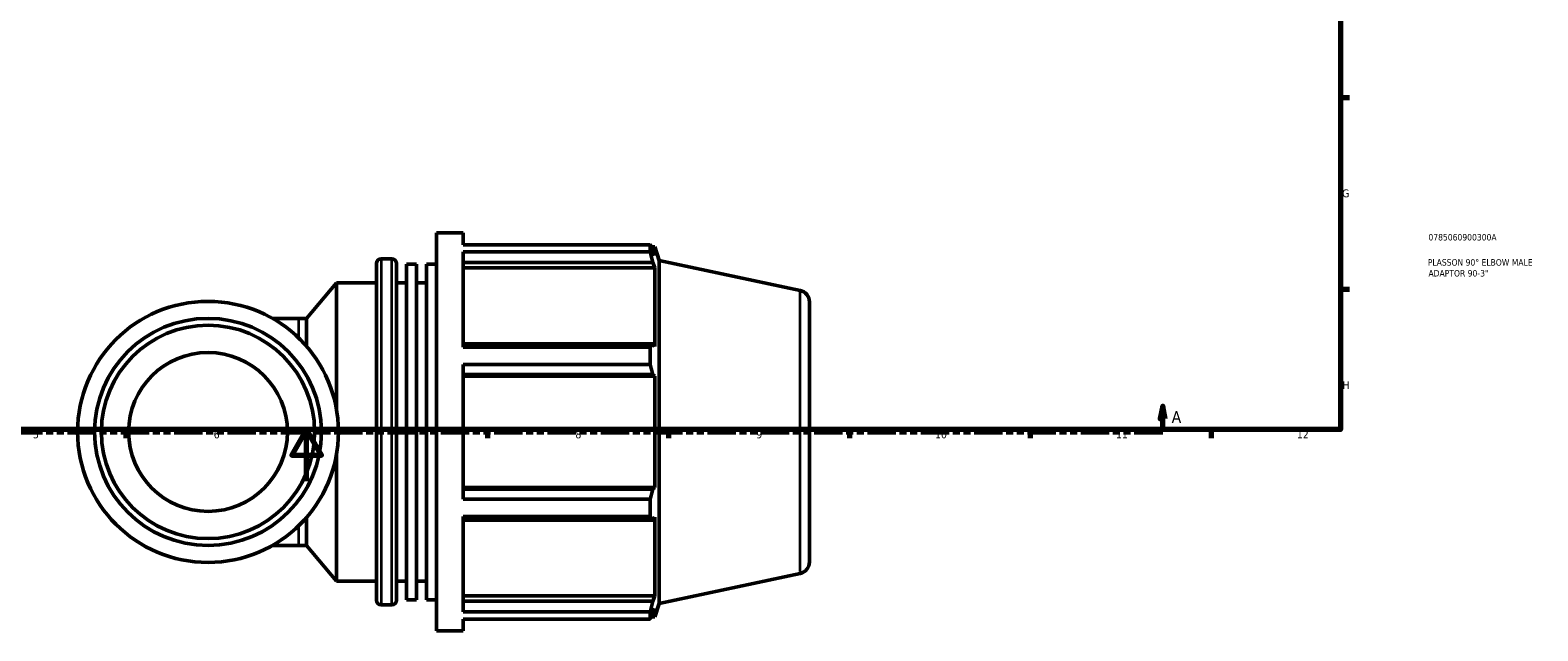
# Model space of a CAD drawing. Header units: millimetres. Extents: x -6 to 968, y -439 to 788.
# Tile 3 of 6: x 313 to 897, y -58 to 175. Entities that reach past the tile are written whole.
import ezdxf

# ---------------------------------------------------------------- set-up
doc = ezdxf.new("R2010")
doc.units = ezdxf.units.MM
doc.linetypes.add('DOUBLE_DASH_CHAIN', pattern=[1.2403, 0.6614, -0.0827, 0.1654, -0.0827, 0.1654, -0.0827])
for name, color, linetype, lineweight in [('Border (ANSI)', 7, 'Continuous', 70), ('Section Line (ANSI)', 7, 'DOUBLE_DASH_CHAIN', 70), ('Title (ISO)', 7, 'Continuous', 50), ('Visible (ANSI)', 7, 'Continuous', 50), ('Visible Narrow (ANSI)', 7, 'Continuous', 35)]:
    doc.layers.add(name, color=color, linetype=linetype, lineweight=lineweight)
doc.styles.add('Label Text (ANSI)', font='tahoma.ttf')
doc.styles.add('Note Text (ANSI)', font='tahoma.ttf')
doc.styles.add('Note Text (ISO)', font='tahoma.ttf')

# ---------------------------------------------------------------- blocks, each defined once
blk = doc.blocks.new('Borders Default Border')
at = {"layer": 'Border (ANSI)'}
for p, q in [((821, 148.5), (824.45, 148.5)), ((821, 74.25), (824.45, 74.25)), ((350.42, 20), (350.42, 16.55)), ((490.58, 20), (490.58, 16.55)), ((560.67, 20), (560.67, 16.55)), ((630.75, 20), (630.75, 16.55)), ((700.83, 20), (700.83, 16.55)), ((770.92, 20), (770.92, 16.55))]:
    blk.add_line(p, q, dxfattribs=at)
at = {"layer": 'Border (ANSI)', "flags": 128}
for points in [[(20, 20), (20, 574), (821, 574), (821, 20), (20, 20)], [(420.5, 0), (420.5, 20), (414.73, 10), (426.27, 10), (420.5, 20)]]:
    blk.add_lwpolyline(points, dxfattribs=at)
at = {"layer": 'Border (ANSI)', "attachment_point": 7, "style": 'Note Text (ANSI)'}
for s, insert, char_height in [('G', (821.66, 109.79), 3.05), ('H', (821.81, 35.6), 3.05), ('5', (314.48, 16.49), 3.05), ('6', (384.49, 16.49), 3.05), ('7', (454.6, 16.55), 3.05), ('8', (524.63, 16.48), 3.05), ('9', (594.7, 16.49), 3.05), ('10', (663.96, 16.49), 3.048), ('11', (734.04, 16.55), 3.048), ('12', (804.13, 16.55), 3.048)]:
    blk.add_mtext(s, dxfattribs=dict(at, insert=insert, char_height=char_height))
blk = doc.blocks.new('Title Blocks ISO')
at = {"layer": 'Title (ISO)', "color": 232, "true_color": 0xca0064, "style": 'Note Text (ISO)'}
for tag, p in [('PART_NUMBER_001', (34.08, 73.13)), ('DESCRIPTION_001', (33.84, 63.4)), ('DESCRIPTION_002', (34.09, 59.18))]:
    blk.add_attdef(tag, p, '', height=2.5, dxfattribs=at)
blk = doc.blocks.new('2dTransSection0')
at = {"layer": 'Section Line (ANSI)', "linetype": 'Continuous'}
for p, q in [((245.2, 29.03), (244.2, 24.03)), ((244.2, 24.03), (246.2, 24.03)), ((245.2, 24.03), (245.2, 29.03)), ((246.2, 24.03), (245.2, 29.03)), ((245.2, 19.03), (245.2, 24.03)), ((752.14, 29.03), (751.14, 24.03)), ((751.14, 24.03), (753.14, 24.03)), ((752.14, 24.03), (752.14, 29.03)), ((753.14, 24.03), (752.14, 29.03)), ((752.14, 19.03), (752.14, 24.03)), ((245.2, 19.03), (256.26, 19.03)), ((741.08, 19.03), (752.14, 19.03))]:
    blk.add_line(p, q, dxfattribs=at)
at = {"layer": 'Section Line (ANSI)', "linetype": 'DOUBLE_DASH_CHAIN', "ltscale": 16.658636}
blk.add_line((245.2, 19.03), (752.14, 19.03), dxfattribs=at)
at = {"layer": 'Section Line (ANSI)', "linetype": 'Continuous', "flags": 128}
for points in [[(246.2, 24.03), (245.2, 29.03), (244.2, 24.03), (246.2, 24.03)], [(753.14, 24.03), (752.14, 29.03), (751.14, 24.03), (753.14, 24.03)]]:
    blk.add_lwpolyline(points, dxfattribs=at)
at = {"layer": 'Section Line (ANSI)'}
for points in [[(246.2, 24.03), (245.2, 29.03), (244.2, 24.03), (246.2, 24.03)], [(753.14, 24.03), (752.14, 29.03), (751.14, 24.03), (753.14, 24.03)]]:
    blk.add_solid(points, dxfattribs=at)
at = {"layer": 'Section Line (ANSI)', "char_height": 4.57, "attachment_point": 7, "style": 'Label Text (ANSI)'}
for insert in [(237.84, 22.53), (755.61, 22.53)]:
    blk.add_mtext('A', dxfattribs=dict(at, insert=insert))

msp = doc.modelspace()

# ---------------------------------------------------------------- linework, layer by layer
at = {"layer": 'Visible (ANSI)'}
for p, q in [((470.834, -57.971), (470.834, 96.029)), ((470.834, 96.029), (481.101, 96.029)), ((481.101, 91.48), (481.101, 96.029)), ((481.101, 91.48), (553.594, 91.48)), ((481.101, 51.824), (481.101, 88.696)), ((553.594, 88.696), (481.101, 88.696)), ((553.594, 88.696), (553.594, 91.48)), ((554.03, 90.639), (555.345, 90.639)), ((555.345, 87.324), (554.595, 89.528)), ((555.345, 87.324), (555.345, 90.639)), ((557.044, 85.41), (555.345, 90.639)), ((447.534, -46.161), (447.534, 84.219)), ((449.334, 86.019), (453.501, 86.019)), ((455.301, 84.219), (455.301, -46.161)), ((459.184, -45.952), (459.184, 84.009)), ((459.184, 84.009), (463.067, 84.009)), ((463.067, -45.952), (463.067, 84.009)), ((466.951, -45.952), (466.951, 84.009)), ((466.951, 84.009), (470.834, 84.009)), ((481.101, 84.597), (554.595, 84.597)), ((481.101, 82.548), (555.345, 82.548)), ((554.595, 84.597), (555.345, 82.548)), ((555.345, 52.095), (555.345, 82.548)), ((557.044, -47.353), (557.044, 85.41)), ((611.73, 73.786), (557.044, 85.41)), ((420.414, 62.971), (432.001, 76.779)), ((432.001, 28.132), (432.001, 76.779)), ((432.001, 76.779), (447.534, 76.779)), ((455.301, 76.779), (459.184, 76.779)), ((463.067, 76.779), (466.951, 76.779)), ((615.294, 69.385), (615.294, -31.327)), ((417.448, 62.971), (407.248, 62.971)), ((417.448, 62.971), (420.414, 62.971)), ((420.414, 52.202), (420.414, 62.971)), ((554.595, 53.161), (481.101, 53.161)), ((555.345, 52.095), (554.595, 53.161)), ((481.101, 51.824), (553.594, 51.824)), ((553.594, 45.101), (553.594, 51.824)), ((481.101, -7.044), (481.101, 45.101)), ((553.594, 45.101), (481.101, 45.101)), ((481.101, 41.257), (554.595, 41.257)), ((554.595, 41.257), (555.345, 40.562)), ((481.101, 40.562), (555.345, 40.562)), ((555.345, -2.505), (555.345, 40.562)), ((432.001, -38.721), (432.001, 9.926)), ((481.101, -2.505), (555.345, -2.505)), ((554.595, -3.199), (481.101, -3.199)), ((555.345, -2.505), (554.595, -3.199)), ((481.101, -7.044), (553.594, -7.044)), ((553.594, -13.766), (553.594, -7.044)), ((420.414, -24.913), (420.414, -14.144)), ((481.101, -50.638), (481.101, -13.766)), ((553.594, -13.766), (481.101, -13.766)), ((481.101, -15.104), (554.595, -15.104)), ((554.595, -15.104), (555.345, -14.037)), ((555.345, -44.49), (555.345, -14.037)), ((407.248, -24.913), (417.448, -24.913)), ((417.448, -24.913), (420.414, -24.913)), ((420.414, -24.913), (432.001, -38.721)), ((432.001, -38.721), (447.534, -38.721)), ((455.301, -38.721), (459.184, -38.721)), ((463.067, -38.721), (466.951, -38.721)), ((611.73, -35.729), (557.044, -47.353)), ((459.184, -45.952), (463.067, -45.952)), ((466.951, -45.952), (470.834, -45.952)), ((481.101, -44.49), (555.345, -44.49)), ((554.595, -46.539), (481.101, -46.539)), ((555.345, -44.49), (554.595, -46.539)), ((449.334, -47.961), (453.501, -47.961)), ((481.101, -50.638), (553.594, -50.638)), ((553.594, -53.423), (553.594, -50.638)), ((554.595, -51.47), (555.345, -49.267)), ((557.044, -47.353), (555.345, -52.581)), ((555.345, -52.581), (555.345, -49.267)), ((470.834, -57.971), (481.101, -57.971)), ((481.101, -57.971), (481.101, -53.423)), ((553.594, -53.423), (481.101, -53.423)), ((554.03, -52.581), (555.345, -52.581))]:
    msp.add_line(p, q, dxfattribs=at)
for radius in [50.533, 43.942, 41.305, 30.759]:
    msp.add_circle((382.294, 19.029), radius, dxfattribs=at)
for centre, radius, start, end in [((449.334, 84.219), 1.8, 90, 180), ((453.501, 84.219), 1.8, 0, 90), ((610.794, 69.385), 4.5, 0, 78), ((610.794, -31.327), 4.5, 282, 0), ((449.334, -46.161), 1.8, 180, 270), ((453.501, -46.161), 1.8, 270, 0)]:
    msp.add_arc(centre, radius, start, end, dxfattribs=at)
for points, weights in [([(553.594, 91.48), (554.114, 90.484), (554.595, 89.528)], [1, 1.00158250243, 1.00234859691]), ([(554.595, 84.597), (554.114, 86.604), (553.594, 88.696)], [1.00234859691, 1.00158250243, 1]), ([(553.594, 51.824), (554.114, 52.506), (554.595, 53.161)], [1, 1.00158250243, 1.00234859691]), ([(554.595, 41.257), (554.114, 43.14), (553.594, 45.101)], [1.00234859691, 1.00158250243, 1]), ([(553.594, -7.044), (554.114, -5.082), (554.595, -3.199)], [1, 1.00158250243, 1.00234859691]), ([(554.595, -15.104), (554.114, -14.448), (553.594, -13.766)], [1.00234859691, 1.00158250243, 1]), ([(553.594, -50.638), (554.114, -48.547), (554.595, -46.539)], [1, 1.00158250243, 1.00234859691]), ([(554.595, -51.47), (554.114, -52.426), (553.594, -53.423)], [1.00234859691, 1.00158250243, 1])]:
    msp.add_rational_spline(points, weights, degree=2, dxfattribs=at)
at = {"layer": 'Visible Narrow (ANSI)'}
for p, q in [((449.334, 85.194), (449.334, -47.136)), ((453.501, -47.136), (453.501, 85.194)), ((611.73, -35.055), (611.73, 73.112)), ((417.448, 56.056), (417.448, 62.951)), ((417.448, -24.894), (417.448, -17.998))]:
    msp.add_line(p, q, dxfattribs=at)

# ---------------------------------------------------------------- block references
msp.add_blockref('Borders Default Border', (0, 0))
msp.add_blockref('Title Blocks ISO', (821, 20)).add_auto_attribs({'PART_NUMBER_001': '0785060900300A', 'DESCRIPTION_001': 'PLASSON 90° ELBOW MALE', 'DESCRIPTION_002': 'ADAPTOR 90-3"'})
at = {"layer": 'Section Line (ANSI)'}
msp.add_blockref('2dTransSection0', (0, 0), dxfattribs=at)

doc.saveas('drawing.dxf')
